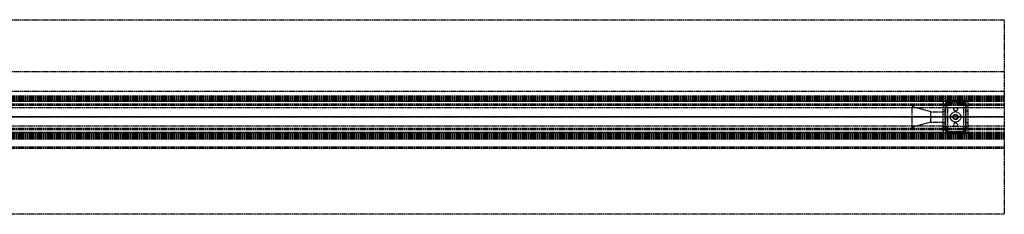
# Model space of a CAD drawing. Header units: millimetres. Extents: x 0 to 2000, y -94 to 94.
# Tile 11 of 11: x 1050 to 2000, y -94 to 94. Entities that reach past the tile are written whole.
import ezdxf

# ---------------------------------------------------------------- set-up
doc = ezdxf.new("R2010")
doc.units = ezdxf.units.MM
doc.header["$LTSCALE"] = 10
doc.linetypes.add('ALLCAD_Strich', pattern=[0.2, 0.15, -0.05])
doc.layers.add('BESCH_KONT_sich_schn_ansi_2d', color=40, linetype='Continuous')
doc.layers.add('BESCH_KONT_sich_schn_grun_2d', color=10, linetype='Continuous')

msp = doc.modelspace()

# ---------------------------------------------------------------- linework, layer by layer
at = {"layer": 'BESCH_KONT_sich_schn_ansi_2d', "linetype": 'ALLCAD_Strich'}
for p, q in [((0, 0, 2368), (2000, 0, 2368)), ((2000, 0, 2418), (0, 0, 2418)), ((2000, 0, 2365.5), (0, 0, 2365.5)), ((2000, 0, 2250), (0, 0, 2250)), ((2000, 0, 2306), (0, 0, 2306)), ((2000, 0, 2307.5), (0, 0, 2307.5)), ((2000, 0, 2312.5), (0, 0, 2312.5)), ((2000, 0, 2331.5), (0, 0, 2331.5)), ((2000, 0, 2333), (0, 0, 2333)), ((2000, 0, 2335.5), (0, 0, 2335.5)), ((2000, 0, 2342), (0, 0, 2342)), ((2000, 0, 2343.5), (0, 0, 2343.5)), ((2000, 0, 2365), (0, 0, 2365)), ((2000, 0, 2346.21), (0, 0, 2346.21)), ((2000, 0, 2344.44), (0, 0, 2344.44)), ((2000, 0, 2343.73), (0, 0, 2343.73)), ((2000, 0, 2345.5), (0, 0, 2345.5)), ((2000, 0, 2251.5), (0, 0, 2251.5)), ((2000, 0, 2303.5), (0, 0, 2303.5)), ((2000, 0, 2306), (0, 0, 2306)), ((2000, 0, 2343.73), (0, 0, 2343.73)), ((2000, 0, 2344.44), (0, 0, 2344.44)), ((2000, 0, 2346.5), (0, 0, 2346.5)), ((2000, 0, 2364), (0, 0, 2364)), ((2000, 0, 2305.5), (0.02, 0, 2305.5)), ((1027, 0), (2000, 0)), ((1911, 0, 2303.5), (1911, 0, 2323.5)), ((1929, 0, 2308.5), (1911, 0, 2303.5)), ((1929, 0, 2318.5), (1911, 0, 2323.5)), ((1929, 0, 2308.5), (1929, 0, 2318.5)), ((1929, 0, 2318.5), (1941, 0, 2318.5)), ((1929, 0, 2308.5), (1941, 0, 2308.5)), ((1943, 0, 2306.5), (1941, 0, 2306.5)), ((1941, 0, 2311.5), (1943, 0, 2311.5)), ((1941, 0, 2312), (1941, 0, 2321.5)), ((1941, 0, 2321.5), (1943.5, 0, 2321.5)), ((1941, 0, 2308.5), (1965, 0, 2308.5)), ((1941, 0, 2303.5), (1941, 0, 2308.5)), ((1941, 0, 2310), (1943, 0, 2310)), ((1943, 0, 2306.5), (1941, 0, 2306.5)), ((1941, 0, 2312), (1945.25, 0, 2312)), ((1941, 0, 2308.5), (1941, 0, 2312)), ((1943, 0, 2310), (1943, 0, 2306.5)), ((1943, 0, 2319.5), (1943, 0, 2312)), ((1943.5, 0, 2319.5), (1943, 0, 2319.5)), ((1945.25, 0, 2310), (1943, 0, 2310)), ((1943, 0, 2310), (1943, 0, 2306.5)), ((1943, 0, 2310), (1943, 0, 2312)), ((1943.25, 0, 2318), (1945.25, 0, 2318)), ((1943.25, 0, 2310), (1943.25, 0, 2318)), ((1943.5, 0, 2321.5), (1962.5, 0, 2321.5)), ((1943.5, 0, 2332.5), (1943.5, 0, 2319.5)), ((1943.5, 0, 2319.5), (1962.5, 0, 2319.5)), ((1943.5, 0, 2332.5), (1962.5, 0, 2332.5)), ((1945.25, 0, 2310), (1960.75, 0, 2310)), ((1945.25, 0, 2310), (1945.25, 0, 2312)), ((1945.25, 0, 2312), (1945.25, 0, 2310)), ((1945.25, 0, 2318), (1945.25, 0, 2312)), ((1945.25, 0, 2310), (1960.75, 0, 2310)), ((1960.75, 0, 2312), (1945.25, 0, 2312)), ((1948, 0, 2303.5), (1948, 0, 2310)), ((1950.5, 0, 2310), (1950.5, 0, 2312)), ((1950.75, 0, 2319.5), (1950.75, 0, 2321.5)), ((1951.25, 0, 2310), (1951.25, 0, 2312)), ((1954.75, 0, 2310), (1954.75, 0, 2312)), ((1955.25, 0, 2319.5), (1955.25, 0, 2321.5)), ((1955.5, 0, 2310), (1955.5, 0, 2312)), ((1958, 0, 2303.5), (1958, 0, 2310)), ((1963, 0, 2310), (1960.75, 0, 2310)), ((1960.75, 0, 2312), (1965, 0, 2312)), ((1960.75, 0, 2312), (1960.75, 0, 2310)), ((1960.75, 0, 2310), (1960.75, 0, 2312)), ((1960.75, 0, 2318), (1962.75, 0, 2318)), ((1960.75, 0, 2312), (1960.75, 0, 2318)), ((1962.5, 0, 2321.5), (1965, 0, 2321.5)), ((1963, 0, 2319.5), (1962.5, 0, 2319.5)), ((1962.5, 0, 2332.5), (1962.5, 0, 2319.5)), ((1962.75, 0, 2318), (1962.75, 0, 2310)), ((1963, 0, 2306.5), (1963, 0, 2310)), ((1965, 0, 2306.5), (1963, 0, 2306.5)), ((1963, 0, 2311.5), (1965, 0, 2311.5)), ((1963, 0, 2312), (1963, 0, 2319.5)), ((1963, 0, 2310), (1965, 0, 2310)), ((1963, 0, 2306.5), (1963, 0, 2310)), ((1965, 0, 2306.5), (1963, 0, 2306.5)), ((1963, 0, 2310), (1963, 0, 2312)), ((1964.98, 0, 2308.5), (1964.98, 0, 2308.5)), ((1964.98, 0, 2308.5), (1964.98, 0, 2308.5)), ((1964.98, 0, 2308.5), (1964.98, 0, 2308.5)), ((1964.98, 0, 2308.5), (1964.98, 0, 2308.5)), ((1964.98, 0, 2308.5), (1964.98, 0, 2308.5)), ((1964.98, 0, 2308.5), (1964.98, 0, 2308.5)), ((1964.99, 0, 2308.5), (1964.98, 0, 2308.5)), ((1964.98, 0, 2308.5), (1964.98, 0, 2308.5)), ((1964.98, 0, 2308.5), (1964.98, 0, 2308.5)), ((1964.98, 0, 2308.5), (1964.98, 0, 2308.5)), ((1964.99, 0, 2308.5), (1964.99, 0, 2308.5)), ((1964.99, 0, 2308.5), (1964.99, 0, 2308.5)), ((1964.99, 0, 2308.5), (1964.99, 0, 2308.5)), ((1964.99, 0, 2308.5), (1964.99, 0, 2308.5)), ((1964.99, 0, 2308.5), (1964.99, 0, 2308.5)), ((1964.99, 0, 2308.5), (1964.99, 0, 2308.5)), ((1964.99, 0, 2308.5), (1964.99, 0, 2308.5)), ((1964.99, 0, 2308.5), (1964.99, 0, 2308.5)), ((1964.99, 0, 2308.5), (1964.99, 0, 2308.5)), ((1964.99, 0, 2308.5), (1964.99, 0, 2308.5)), ((1964.99, 0, 2308.5), (1964.99, 0, 2308.5)), ((1964.99, 0, 2308.5), (1965, 0, 2308.5)), ((1964.99, 0, 2308.5), (1964.99, 0, 2308.5)), ((1965, 0, 2321.5), (1965, 0, 2312)), ((1965, 0, 2308.5), (1965, 0, 2308.5)), ((1965, 0, 2308.5), (1965, 0, 2308.5)), ((1965, 0, 2308.5), (1965, 0, 2308.5)), ((1965, 0, 2308.5), (1965, 0, 2308.5)), ((1965, 0, 2308.5), (1965, 0, 2308.5)), ((1965, 0, 2308.5), (1965, 0, 2308.5)), ((1965, 0, 2308.5), (1965, 0, 2308.5)), ((1965, 0, 2308.5), (1965, 0, 2308.5)), ((1965, 0, 2308.5), (1965, 0, 2308.5)), ((1965, 0, 2303.5), (1965, 0, 2308.5)), ((1965, 0, 2308.5), (1965, 0, 2312)), ((2000, 0), (2000, 0, 2250)), ((2000, 0, 2368), (2000, 0, 2418)), ((2000, 0, 2365.5), (2000, 0, 2368)), ((2000, 0, 2250), (2000, 0, 2365.5))]:
    msp.add_line(p, q, dxfattribs=at)
at = {"layer": 'BESCH_KONT_sich_schn_grun_2d', "linetype": 'ALLCAD_Strich'}
for p, q in [((0, 94), (2000, 94)), ((2000, 94), (2000, -94)), ((0, 44), (2000, 44)), ((0, 25), (2000, 25)), ((2000, 20), (0, 20)), ((2000, 19.21), (0, 19.21)), ((2000, 18.5), (0, 18.5)), ((2000, 17.5), (0, 17.5)), ((2000, 17.44), (0, 17.44)), ((2000, 17), (0, 17)), ((2000, 16.73), (0, 16.73)), ((2000, 15.5), (0, 15.5)), ((2000, 12.5), (0, 12.5)), ((2000, 11.25), (0, 11.25)), ((1941, 15), (943.9, 15)), ((1911, -10), (1911, 10)), ((1929, 5), (1911, 10)), ((1945.25, 15), (1941, 15)), ((1941, 15), (1941, 11.5)), ((1941, 11.5), (1941, 9.5)), ((1941, 11.5), (1943, 11.5)), ((1941, -9.5), (1941, 9.5)), ((1941, 9.5), (1943.5, 9.5)), ((1943, 11.5), (1943, 13.5)), ((1943, 13.5), (1945.25, 13.5)), ((1943, -9.5), (1943, 9.5)), ((1945.25, 11.5), (1943.25, 11.5)), ((1943.25, 11.5), (1943.25, -11.5)), ((1943.5, 16), (1943.5, 14)), ((1943.5, 16), (1962.5, 16)), ((1943.5, 14), (1943.5, 9.5)), ((1943.5, 14), (1962.5, 14)), ((1945.25, 13.5), (1945.25, 15)), ((1945.25, 15), (1945.25, 11.5)), ((1960.75, 15), (1945.25, 15)), ((1945.25, 11.5), (1945.25, -11.5)), ((1965, 15), (1960.75, 15)), ((1960.75, 15), (1960.75, 13.5)), ((1960.75, 15), (1960.75, 11.5)), ((1960.75, 13.5), (1963, 13.5)), ((1962.75, 11.5), (1960.75, 11.5)), ((1960.75, 11.5), (1960.75, -11.5)), ((1962.5, 16), (1962.5, 14)), ((1962.5, 14), (1962.5, 9.5)), ((1962.5, 9.5), (1965, 9.5)), ((1962.75, 11.5), (1962.75, -11.5)), ((1963, 13.5), (1963, 11.5)), ((1963, 11.5), (1965, 11.5)), ((1963, -9.5), (1963, 9.5)), ((2000, 15), (1965, 15)), ((1965, 11.5), (1965, 15)), ((1965, 9.5), (1965, 11.5)), ((1965, -9.5), (1965, 9.5)), ((1941, 8.75), (625, 8.75)), ((1929, -5), (1929, 5)), ((1929, 5), (1941, 5)), ((1965, 8.75), (1941, 8.75)), ((1943, 5.5), (1941, 5.5)), ((1965, 5.5), (1963, 5.5)), ((2000, 8.75), (1965, 8.75)), ((1941, -8.75), (625, -8.75)), ((1929, -5), (1911, -10)), ((1929, -5), (1941, -5)), ((1943, -5.5), (1941, -5.5)), ((1941, -8.75), (1964.98, -8.75)), ((1941, -9.5), (1943.5, -9.5)), ((1941, -9.5), (1941, -11.5)), ((1943.5, -9.5), (1943.5, -14)), ((1962.5, -9.5), (1965, -9.5)), ((1962.5, -9.5), (1962.5, -14)), ((1965, -5.5), (1963, -5.5)), ((1964.98, -8.75), (1964.98, -8.76)), ((1964.98, -8.75), (1965, -8.75)), ((1964.98, -8.75), (1964.98, -8.75)), ((1964.98, -8.76), (1964.98, -8.75)), ((1964.98, -8.75), (1964.98, -8.75)), ((1964.98, -8.75), (1964.98, -8.76)), ((1964.98, -8.76), (1964.98, -8.76)), ((1964.98, -8.76), (1964.98, -8.76)), ((1964.99, -8.75), (1964.99, -8.75)), ((1964.99, -8.76), (1964.99, -8.75)), ((1964.99, -8.75), (1964.99, -8.75)), ((1964.99, -8.75), (1964.99, -8.75)), ((1964.99, -8.75), (1964.99, -8.75)), ((1964.99, -8.75), (1964.99, -8.75)), ((1964.99, -8.75), (1964.99, -8.75)), ((1964.99, -8.76), (1964.99, -8.75)), ((1964.99, -8.75), (1964.99, -8.76)), ((1964.99, -8.76), (1964.99, -8.76)), ((1964.99, -8.76), (1964.99, -8.76)), ((1964.99, -8.76), (1964.99, -8.76)), ((2000, -8.75), (1965, -8.75)), ((1965, -8.76), (1965, -8.75)), ((1965, -8.75), (1965, -8.75)), ((1965, -8.75), (1965, -8.75)), ((1965, -8.75), (1965, -8.76)), ((1965, -8.75), (1965, -8.75)), ((1965, -8.76), (1965, -8.76)), ((1965, -8.76), (1965, -8.76)), ((1965, -11.5), (1965, -9.5)), ((2000, -11.25), (0, -11.25)), ((2000, -12.5), (0, -12.5)), ((2000, -15.5), (0, -15.5)), ((2000, -16.5), (0, -16.5)), ((2000, -16.73), (0, -16.73)), ((2000, -16.73), (0, -16.73)), ((2000, -17), (0, -17)), ((2000, -17.44), (0, -17.44)), ((2000, -17.44), (0, -17.44)), ((2000, -17.5), (0, -17.5)), ((2000, -17.5), (0, -17.5)), ((2000, -18.5), (0, -18.5)), ((2000, -18.79), (0, -18.79)), ((1941, -15), (943.9, -15)), ((1943, -11.5), (1941, -11.5)), ((1941, -11.5), (1941, -15)), ((1941, -15), (1945.25, -15)), ((1943, -13.5), (1943, -11.5)), ((1945.25, -13.5), (1943, -13.5)), ((1943.25, -11.5), (1945.25, -11.5)), ((1943.5, -14), (1943.5, -16)), ((1943.5, -14), (1962.5, -14)), ((1943.5, -16), (1962.5, -16)), ((1945.25, -11.5), (1945.25, -15)), ((1945.25, -15), (1945.25, -13.5)), ((1960.75, -15), (1945.25, -15)), ((1960.75, -11.5), (1960.75, -15)), ((1960.75, -11.5), (1962.75, -11.5)), ((1963, -13.5), (1960.75, -13.5)), ((1960.75, -13.5), (1960.75, -15)), ((1960.75, -15), (1965, -15)), ((1962.5, -14), (1962.5, -16)), ((1965, -11.5), (1963, -11.5)), ((1963, -11.5), (1963, -13.5)), ((1965, -15), (1965, -11.5)), ((2000, -15), (1965, -15)), ((2000, -19.21), (0, -19.21)), ((2000, -19.21), (0, -19.21)), ((2000, -20), (0, -20)), ((2000, -21.5), (0, -21.5)), ((2000, -29), (0, -29)), ((2000, -30.5), (0, -30.5)), ((2000, -94), (0, -94))]:
    msp.add_line(p, q, dxfattribs=at)
for centre, radius in [((1953, 0), 5), ((1953, 0), 2.5), ((1953, 0), 2.25), ((1953, 7.5), 1.75), ((1953, -7.5), 1.75)]:
    msp.add_circle(centre, radius, dxfattribs=at)
for centre, radius, start, end in [((1964.98, -8.75), 0.00271, 90, 180), ((1964.98, -8.75), 0.00271, 0, 90), ((1964.98, -8.75), 0.00116, 90, 180), ((1964.98, -8.75), 0.00116, 0, 90), ((1964.98, -8.76), 0.00271, 180, 270), ((1964.98, -8.76), 0.00271, 270, 360), ((1964.98, -8.76), 0.00116, 180, 270), ((1964.98, -8.76), 0.00116, 270, 0), ((1964.99, -8.75), 0.00217, 90, 180), ((1964.99, -8.75), 0.00217, 180, 270), ((1964.99, -8.75), 0.00093, 180, 270), ((1964.99, -8.75), 0.00093, 90, 180), ((1965, -8.75), 0.00271, 90, 180), ((1965, -8.76), 0.00271, 180, 270), ((1965, -8.75), 0.00116, 90, 180), ((1965, -8.75), 0.00116, 0, 90), ((1965, -8.75), 0.00271, 0, 90), ((1965, -8.76), 0.00271, 270, 360), ((1965, -8.76), 0.00116, 180, 270), ((1965, -8.76), 0.00116, 270, 0)]:
    msp.add_arc(centre, radius, start, end, dxfattribs=at)

doc.saveas('drawing.dxf')
